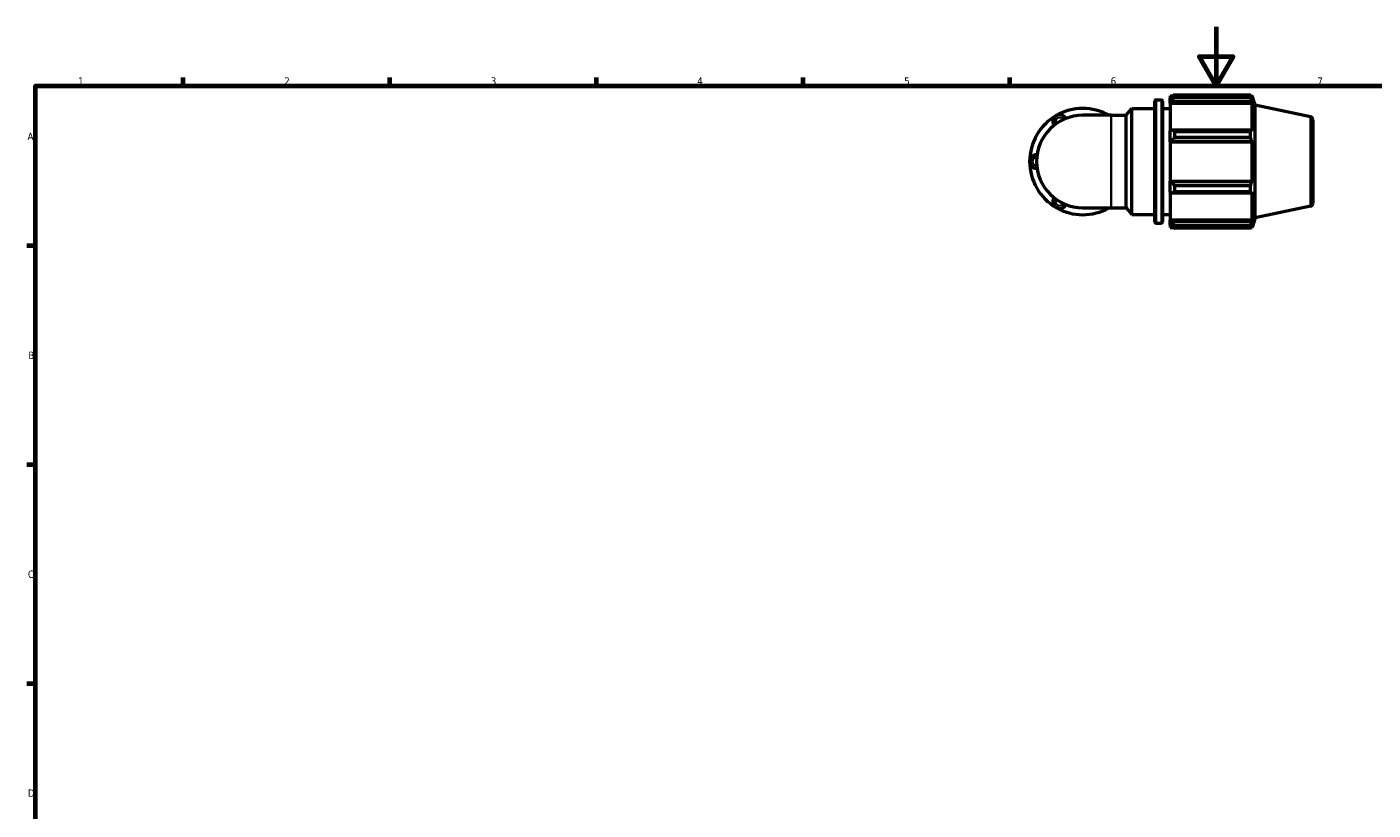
# Model space of a CAD drawing. Header units: millimetres. Extents: x 0 to 931, y 0 to 899.
# Tile 2 of 5: x 17 to 474, y 328 to 594. Entities that reach past the tile are written whole.
import ezdxf

# ---------------------------------------------------------------- set-up
doc = ezdxf.new("R2010")
doc.units = ezdxf.units.MM
for name, color, linetype, lineweight in [('Border (ISO)', 7, 'Continuous', 70), ('Visible (ISO)', 7, 'Continuous', 50), ('Visible Narrow (ISO)', 7, 'Continuous', 35)]:
    doc.layers.add(name, color=color, linetype=linetype, lineweight=lineweight)
doc.styles.add('Note Text (ISO)', font='tahoma.ttf')

# ---------------------------------------------------------------- blocks, each defined once
blk = doc.blocks.new('Borders Default Border')
at = {"layer": 'Border (ISO)'}
for p, q in [((70.08, 574), (70.08, 576.9)), ((140.17, 574), (140.17, 576.9)), ((210.25, 574), (210.25, 576.9)), ((280.33, 574), (280.33, 576.9)), ((350.42, 574), (350.42, 576.9)), ((20, 519.75), (17.1, 519.75)), ((20, 445.5), (17.1, 445.5)), ((20, 371.25), (17.1, 371.25))]:
    blk.add_line(p, q, dxfattribs=at)
at = {"layer": 'Border (ISO)', "flags": 128}
for points in [[(420.5, 594), (420.5, 574), (414.73, 584), (426.27, 584), (420.5, 574)], [(20, 20), (20, 574), (821, 574), (821, 20), (20, 20)]]:
    blk.add_lwpolyline(points, dxfattribs=at)
at = {"layer": 'Border (ISO)', "color": 232, "true_color": 0xca0064, "char_height": 2.5, "attachment_point": 7, "style": 'Note Text (ISO)'}
for s, insert in [('1', (34.48, 574.4)), ('2', (104.37, 574.4)), ('3', (174.43, 574.35)), ('4', (244.42, 574.4)), ('5', (314.64, 574.35)), ('6', (384.66, 574.35)), ('7', (454.77, 574.4)), ('A', (17.29, 555.62)), ('B', (17.59, 481.37)), ('C', (17.43, 407.08)), ('D', (17.43, 332.88))]:
    blk.add_mtext(s, dxfattribs=dict(at, insert=insert))

msp = doc.modelspace()

# ---------------------------------------------------------------- linework, layer by layer
at = {"layer": 'Visible (ISO)'}
for p, q in [((406.3, 570.923), (406.3, 570.055)), ((406.3, 570.923), (432.143, 570.923)), ((432.143, 570.055), (432.143, 570.923)), ((389.91, 564.017), (391.86, 566.341)), ((391.86, 530.341), (391.86, 566.341)), ((391.86, 566.341), (399.66, 566.341)), ((399.66, 527.861), (399.66, 568.821)), ((400.06, 569.221), (401.86, 569.221)), ((402.26, 568.821), (402.26, 527.861)), ((402.26, 566.341), (404.86, 566.341)), ((404.86, 570.661), (404.86, 569.856)), ((404.86, 570.661), (405.882, 570.661)), ((405.34, 570.314), (404.86, 569.856)), ((404.86, 568.352), (404.86, 569.856)), ((404.86, 568.352), (405.34, 568.777)), ((404.86, 568.139), (404.86, 568.352)), ((404.86, 568.139), (404.86, 558.758)), ((404.86, 568.139), (432.688, 568.139)), ((405.34, 568.777), (432.455, 568.777)), ((432.143, 570.055), (406.3, 570.055)), ((432.279, 570.661), (432.688, 570.661)), ((432.688, 569.628), (432.455, 570.314)), ((432.455, 568.777), (432.688, 568.139)), ((432.688, 569.628), (432.688, 570.661)), ((433.72, 567.485), (432.688, 570.661)), ((432.688, 558.647), (432.688, 568.139)), ((433.72, 529.196), (433.72, 567.485)), ((452.428, 563.509), (433.72, 567.485)), ((384.867, 564.017), (375.22, 564.017)), ((384.867, 564.017), (389.91, 564.017)), ((389.91, 532.665), (389.91, 564.017)), ((453.22, 562.531), (453.22, 534.15)), ((405.34, 558.979), (404.86, 558.758)), ((404.86, 555.125), (404.86, 558.758)), ((432.455, 558.979), (405.34, 558.979)), ((406.3, 558.562), (406.3, 556.467)), ((406.3, 558.562), (432.143, 558.562)), ((432.143, 556.467), (432.143, 558.562)), ((432.688, 558.647), (432.455, 558.979)), ((404.86, 555.125), (405.34, 555.269)), ((404.86, 555.052), (404.86, 555.125)), ((404.86, 555.052), (404.86, 541.629)), ((404.86, 555.052), (432.688, 555.052)), ((405.34, 555.269), (432.455, 555.269)), ((432.143, 556.467), (406.3, 556.467)), ((432.455, 555.269), (432.688, 555.052)), ((432.688, 541.629), (432.688, 555.052)), ((404.86, 541.557), (404.86, 541.629)), ((404.86, 541.629), (432.688, 541.629)), ((404.86, 537.924), (404.86, 541.557)), ((405.34, 541.412), (404.86, 541.557)), ((432.455, 541.412), (405.34, 541.412)), ((406.3, 540.214), (406.3, 538.119)), ((406.3, 540.214), (432.143, 540.214)), ((432.143, 538.119), (432.143, 540.214)), ((432.688, 541.629), (432.455, 541.412)), ((404.86, 537.924), (405.34, 537.702)), ((404.86, 537.924), (404.86, 528.543)), ((405.34, 537.702), (432.455, 537.702)), ((432.143, 538.119), (406.3, 538.119)), ((432.455, 537.702), (432.688, 538.034)), ((432.688, 528.543), (432.688, 538.034)), ((375.22, 532.665), (384.867, 532.665)), ((384.867, 532.665), (389.91, 532.665)), ((389.91, 532.665), (391.86, 530.341)), ((391.86, 530.341), (399.66, 530.341)), ((402.26, 530.341), (404.86, 530.341)), ((452.428, 533.172), (433.72, 529.196)), ((400.06, 527.461), (401.86, 527.461)), ((404.86, 528.33), (404.86, 528.543)), ((404.86, 528.543), (432.688, 528.543)), ((404.86, 526.825), (404.86, 528.33)), ((405.34, 527.904), (404.86, 528.33)), ((404.86, 526.825), (405.34, 526.367)), ((404.86, 526.825), (404.86, 526.021)), ((404.86, 526.021), (405.882, 526.021)), ((432.455, 527.904), (405.34, 527.904)), ((406.3, 526.626), (406.3, 525.758)), ((406.3, 526.626), (432.143, 526.626)), ((432.143, 525.758), (406.3, 525.758)), ((432.143, 525.758), (432.143, 526.626)), ((432.279, 526.021), (432.688, 526.021)), ((432.688, 528.543), (432.455, 527.904)), ((432.455, 526.367), (432.688, 527.054)), ((433.72, 529.196), (432.688, 526.021)), ((432.688, 526.021), (432.688, 527.054))]:
    msp.add_line(p, q, dxfattribs=at)
for centre, radius, start, end in [((375.22, 548.341), 18.027, 60.40815, 120), ((400.06, 568.821), 0.4, 90, 180), ((401.86, 568.821), 0.4, 0, 90), ((375.22, 548.341), 18.027, 120, 180), ((375.22, 548.341), 15.676, 90, 270), ((367.382, 561.916), 2.351, 25.69878, 214.30122), ((383.058, 561.916), 2.351, 63.27356, 116.72644), ((452.22, 562.531), 1, 0, 78), ((359.544, 548.341), 2.351, 85.69878, 274.30122), ((375.22, 548.341), 18.027, 180, 240), ((367.382, 534.765), 2.351, 145.69878, 334.30122), ((375.22, 548.341), 18.027, 240, 299.59185), ((383.058, 534.765), 2.351, 243.27356, 296.72644), ((452.22, 534.15), 1, 282, 0), ((400.06, 527.861), 0.4, 180, 270), ((401.86, 527.861), 0.4, 270, 0)]:
    msp.add_arc(centre, radius, start, end, dxfattribs=at)
for points, weights in [([(406.3, 570.923), (405.801, 570.612), (405.34, 570.314)], [1.01861138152, 1.01312379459, 1.00684318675]), ([(432.143, 570.923), (432.305, 570.612), (432.455, 570.314)], [1, 1.00257150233, 1.00432908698]), ([(405.34, 568.777), (405.801, 569.403), (406.3, 570.055)], [1.00684318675, 1.01312379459, 1.01861138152]), ([(432.455, 568.777), (432.305, 569.403), (432.143, 570.055)], [1.00432908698, 1.00257150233, 1]), ([(406.3, 558.562), (405.801, 558.775), (405.34, 558.979)], [1.01861138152, 1.01312379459, 1.00684318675]), ([(432.143, 558.562), (432.305, 558.775), (432.455, 558.979)], [1, 1.00257150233, 1.00432908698]), ([(405.34, 555.269), (405.801, 555.856), (406.3, 556.467)], [1.00684318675, 1.01312379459, 1.01861138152]), ([(432.455, 555.269), (432.305, 555.856), (432.143, 556.467)], [1.00432908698, 1.00257150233, 1]), ([(406.3, 540.214), (405.801, 540.825), (405.34, 541.412)], [1.01861138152, 1.01312379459, 1.00684318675]), ([(432.143, 540.214), (432.305, 540.825), (432.455, 541.412)], [1, 1.00257150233, 1.00432908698]), ([(405.34, 537.702), (405.801, 537.906), (406.3, 538.119)], [1.00684318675, 1.01312379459, 1.01861138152]), ([(432.455, 537.702), (432.305, 537.906), (432.143, 538.119)], [1.00432908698, 1.00257150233, 1]), ([(406.3, 526.626), (405.801, 527.278), (405.34, 527.904)], [1.01861138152, 1.01312379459, 1.00684318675]), ([(405.34, 526.367), (405.801, 526.069), (406.3, 525.758)], [1.00684318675, 1.01312379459, 1.01861138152]), ([(432.143, 526.626), (432.305, 527.278), (432.455, 527.904)], [1, 1.00257150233, 1.00432908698]), ([(432.455, 526.367), (432.305, 526.069), (432.143, 525.758)], [1.00432908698, 1.00257150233, 1])]:
    msp.add_rational_spline(points, weights, degree=2, dxfattribs=at)
at = {"layer": 'Visible Narrow (ISO)'}
for p, q in [((400.06, 568.964), (400.06, 527.718)), ((401.86, 527.718), (401.86, 568.964)), ((384.867, 532.858), (384.867, 563.824)), ((452.428, 533.359), (452.428, 563.322))]:
    msp.add_line(p, q, dxfattribs=at)
for centre, start, end in [((367.382, 561.916), 36.67874, 203.32126), ((359.544, 548.341), 96.67874, 263.32126), ((367.382, 534.765), 156.67874, 323.32126)]:
    msp.add_arc(centre, 1.411, start, end, dxfattribs=at)

# ---------------------------------------------------------------- block references
msp.add_blockref('Borders Default Border', (0, 0))

doc.saveas('drawing.dxf')
